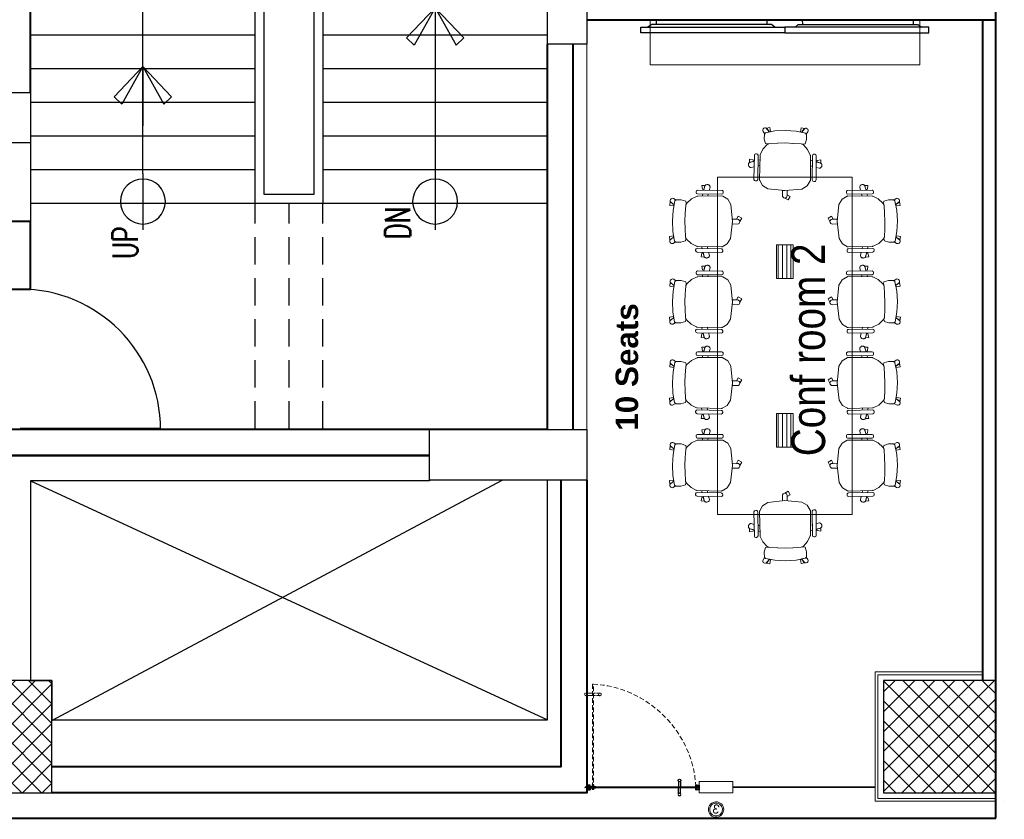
# Model space of a CAD drawing. Header units: inches. Extents: x 371717 to 373017, y 1317902 to 1318657.
# Tile 9 of 11: x 372701 to 373017, y 1317913 to 1318169. Entities that reach past the tile are written whole.
import ezdxf

# ---------------------------------------------------------------- set-up
doc = ezdxf.new("R2010")
doc.units = ezdxf.units.IN
doc.header["$LTSCALE"] = 35
doc.header["$MEASUREMENT"] = 0
doc.linetypes.add('HIDDEN', pattern=[0.375, 0.25, -0.125])
for name, color, linetype in [('2', 7, 'Continuous'), ('A-COLS', 4, 'Continuous'), ('A-DOOR', 7, 'Continuous'), ('A-SHAFT', 1, 'Continuous'), ('A-STRS', 1, 'Continuous'), ('A-STRS-RAIL', 57, 'Continuous'), ('A-STRS-UP', 7, 'Continuous'), ('A_Louvers', 16, 'Continuous'), ('AV', 3, 'Continuous'), ('LINE', 4, 'Continuous')]:
    doc.layers.add(name, color=color, linetype=linetype)
for name, color, linetype, lineweight in [('A-STRS-TEXT', 7, 'Continuous', 5), ('A-WALL', 7, 'Continuous', 40), ('COL HATCH', 8, 'Continuous', 13), ('DIM', 221, 'Continuous', 9), ('FINISH - WALLPAPER', 230, 'Continuous', 5), ('FLOORING', 116, 'Continuous', 5), ('FURN NEW PHASE-2', 1, 'Continuous', 5), ('I-CEIL-light', 150, 'Continuous', 0), ('I-Door', 30, 'Continuous', 15), ('I-Furn-Modl', 1, 'Continuous', 5), ('I-Part-Glaz', 6, 'Continuous', 20), ('I-Part-Gyps', 5, 'Continuous', 15)]:
    doc.layers.add(name, color=color, linetype=linetype, lineweight=lineweight)
doc.styles.add('400', font='simplex.shx', dxfattribs={"width": 0.7, "height": 400})
doc.styles.add('dim-verdana', font='arial.ttf', dxfattribs={"height": 130})
doc.styles.add('Style-Arial', font='arial.ttf')

# ---------------------------------------------------------------- blocks, each defined once
blk = doc.blocks.new('UP')
for p, q in [((0, 268.6), (0, -231.4)), ((-249.3, 0), (249.3, 0))]:
    blk.add_line(p, q)
blk.add_circle((0, 18.6), 200)
blk = doc.blocks.new('ARROW')
for p, q in [((194.6, 187.3), (259.2, 255.2)), ((527.4, 0), (194.6, 187.3)), ((259.2, 255.2), (527.4, 0)), ((527.4, 0), (0, 0)), ((527.4, 0), (194.6, -187.3)), ((259.2, -255.2), (527.4, 0)), ((194.6, -187.3), (259.2, -255.2))]:
    blk.add_line(p, q)
blk = doc.blocks.new('DOOR')
for p, q in [((-0.01, 0), (-0.01, 0.9999)), ((0, 0), (0, 1))]:
    blk.add_line(p, q)
blk.add_arc((0, 0), 1, 90, 180)
blk = doc.blocks.new('DFSDFB')
at = {"color": 3, "elevation": -240.1}
for points in [[(-372039.8, -46680.2), (-372039.8, -46732.9)], [(-372019.8, -46680.2), (-372019.8, -46732.9)]]:
    blk.add_lwpolyline(points, dxfattribs=at)
at = {"color": 3}
blk.add_circle((-372029.8, -46672.7, -240.1), 12.5, dxfattribs=at)
blk = doc.blocks.new('FGBFGB')
at = {"layer": 'DIM'}
blk.add_hatch(color=256, dxfattribs=at).paths.add_polyline_path([(-372034.9, -46742.9), (-372024.9, -46742.9), (-372024.9, -46732.9), (-372034.9, -46732.9)])
at = {"color": 3, "elevation": -240.1}
for points in [[(-372034.9, -46732.9), (-372034.9, -46742.9)], [(-372024.9, -46732.9), (-372024.9, -46742.9)]]:
    blk.add_lwpolyline(points, dxfattribs=at)
at = {"layer": 'LINE', "color": 4}
blk.add_blockref('DFSDFB', (0, 0), dxfattribs=at)
at = {"layer": 'LINE', "color": 4, "xscale": -1, "rotation": 180}
blk.add_blockref('DFSDFB', (0, -93475.8), dxfattribs=at)
blk = doc.blocks.new('A$C13574F4D')
at = {"layer": '2', "color": 6, "linetype": 'Continuous'}
for p, q in [((1.6, 4.7), (0, 5)), ((0, 5), (0, 0)), ((1.2, 1.2), (1.2, 3.6)), ((1.2, 3.6), (1.8, 3.5)), ((22.5, 1.2), (1.2, 1.2)), ((3.2, 6.3), (1.6, 4.7)), ((1.8, 3.5), (3.9, 5.6)), ((2.8, 7), (3.1, 6.5)), ((3.1, 6.5), (3.2, 6.3)), ((3.9, 7), (3.6, 7.5)), ((4.1, 6.8), (3.9, 7)), ((22.5, 1.2), (43.8, 1.2)), ((40.9, 6.8), (41.1, 7)), ((41.1, 7), (41.4, 7.5)), ((43.2, 3.5), (41.1, 5.6)), ((41.9, 6.5), (41.8, 6.3)), ((41.8, 6.3), (43.4, 4.7)), ((42.2, 7), (41.9, 6.5)), ((43.8, 3.6), (43.2, 3.5)), ((43.4, 4.7), (45, 5)), ((43.8, 1.2), (43.8, 3.6)), ((45, 5), (45, 0)), ((0, 0), (45, 0))]:
    blk.add_line(p, q, dxfattribs=at)
for centre, radius, start, end in [((3.2, 7.3), 0.5, 29.99888, 210.00029), ((3.2, 6.3), 1, 315.001, 29.99958), ((41.8, 6.3), 1, 149.99973, 225), ((41.8, 7.3), 0.5, 330.00111, 149.99972)]:
    blk.add_arc(centre, radius, start, end, dxfattribs=at)
blk = doc.blocks.new('dhshfh')
at = {"color": 7, "linetype": 'Continuous'}
for p, q in [((-0.3, -6.4, 0), (1.7, -5.4, 0)), ((-0.3, -6.4, 0), (1.7, -7.4, 0)), ((41, -5.4, 0), (1.7, -5.4, 0)), ((41, -7.4, 0), (1.7, -7.4, 0)), ((5.5, -7.4, 0), (3.6, -5.4, 0)), ((6.5, -7.4, 0), (4.6, -5.4, 0)), ((6.5, -7.4, 0), (4.6, -5.4, 0)), ((7.5, -7.4, 0), (5.6, -5.4, 0)), ((8.5, -7.4, 0), (6.6, -5.4, 0)), ((9.5, -7.4, 0), (7.6, -5.4, 0)), ((10.5, -7.4, 0), (8.6, -5.4, 0)), ((11.5, -7.4, 0), (9.6, -5.4, 0)), ((12.5, -7.4, 0), (10.6, -5.4, 0)), ((13.5, -7.4, 0), (11.6, -5.4, 0)), ((14.5, -7.4, 0), (12.6, -5.4, 0)), ((15.5, -7.4, 0), (13.6, -5.4, 0)), ((16.5, -7.4, 0), (14.6, -5.4, 0)), ((17.5, -7.4, 0), (15.6, -5.4, 0)), ((17.5, -7.4, 0), (15.6, -5.4, 0)), ((18.5, -7.4, 0), (16.6, -5.4, 0)), ((19.5, -7.4, 0), (17.6, -5.4, 0)), ((20.5, -7.4, 0), (18.6, -5.4, 0)), ((21.5, -7.4, 0), (19.6, -5.4, 0)), ((22.5, -7.4, 0), (20.6, -5.4, 0)), ((23.5, -7.4, 0), (21.6, -5.4, 0)), ((24.5, -7.4, 0), (22.6, -5.4, 0)), ((25.5, -7.4, 0), (23.6, -5.4, 0)), ((26.5, -7.4, 0), (24.6, -5.4, 0)), ((27.5, -7.4, 0), (25.6, -5.4, 0)), ((28.5, -7.4, 0), (26.6, -5.4, 0)), ((29.5, -7.4, 0), (27.6, -5.4, 0)), ((30.5, -7.4, 0), (28.6, -5.4, 0)), ((31.5, -7.4, 0), (29.6, -5.4, 0)), ((32.5, -7.4, 0), (30.6, -5.4, 0)), ((33.5, -7.4, 0), (31.6, -5.4, 0)), ((34.5, -7.4, 0), (32.6, -5.4, 0)), ((35.5, -7.4, 0), (33.6, -5.4, 0)), ((36.5, -7.4, 0), (34.6, -5.4, 0)), ((37.5, -7.4, 0), (35.6, -5.4, 0)), ((38.5, -7.4, 0), (36.6, -5.4, 0)), ((39.5, -7.4, 0), (37.6, -5.4, 0)), ((40.5, -7.4, 0), (38.6, -5.4, 0)), ((41, -5.4, 0), (41, -3.4, 0)), ((42.3, -3.4, 0), (41, -3.4, 0)), ((41, -9.4, 0), (41, -7.4, 0)), ((42.3, -9.4, 0), (41, -9.4, 0)), ((43.3, -8.4, 0), (43.3, -4.4, 0))]:
    blk.add_line(p, q, dxfattribs=at)
for centre, start, end in [((42.3, -4.4, 0), 0, 90), ((42.3, -8.4, 0), 270, 0)]:
    blk.add_arc(centre, 1, start, end, dxfattribs=at)
blk = doc.blocks.new('A$C4B1B412E')
at = {"layer": 'LINE'}
h = blk.add_hatch(dxfattribs=at)
h.set_pattern_fill('ANSI31', color=25, scale=0.2, angle=-90, style=0)
h.set_pattern_definition([(225, (19616.511, 13176.13184), (-0.449012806, 0.449012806), [])])
h.paths.add_polyline_path([(-437.2, 326.7), (-437.2, 342), (-437.2, 347.2), (-449.4, 347.2), (-449.4, 326.7)])
h = blk.add_hatch(dxfattribs=at)
h.set_pattern_fill('ANSI31', color=25, scale=0.2, angle=-90, style=0)
h.set_pattern_definition([(135, (19616.511, -13530.6771), (-0.449012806, -0.449012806), [])])
h.paths.add_polyline_path([(-437.2, -681.3), (-437.2, -696.6), (-437.2, -701.7), (-449.4, -701.7), (-449.4, -681.3)])
at = {"color": 8, "linetype": 'HIDDEN', "ltscale": 5}
for p, q in [((-1408.6, 295.6, 0), (-424.2, 295.6, 0)), ((-424.2, 285.7, 0), (-1408.6, 285.7, 0)), ((-424.2, 298.5, 0), (-471.5, 298.5, 0)), ((-471.5, 298.5, 0), (-471.5, 295.6, 0)), ((-471.5, 295.6, 0), (-424.2, 295.6, 0)), ((-471.5, 282.8, 0), (-471.5, 285.7, 0)), ((-471.5, 285.7, 0), (-424.2, 285.7, 0)), ((-424.2, 282.8, 0), (-471.5, 282.8, 0)), ((-424.2, 298.5, 0), (-424.2, 282.8, 0))]:
    blk.add_line(p, q, dxfattribs=at)
at = {"color": 8, "linetype": 'HIDDEN'}
for p, q in [((-1318.5, 295.6, 0), (-1318.5, 285.6, 0)), ((-1308.5, 295.6, 0), (-1308.5, 285.6, 0))]:
    blk.add_line(p, q, dxfattribs=at)
at = {"color": 5, "ltscale": 5}
for p, q in [((-452.3, 310.5, 0), (-452.3, 263.3, 0)), ((-452.3, 310.5, 0), (-436.6, 310.5, 0)), ((-449.4, -671.1, 0), (-449.4, 310.5, 0)), ((-449.4, 263.3, 0), (-449.4, 310.5, 0)), ((-439.6, 310.5, 0), (-439.6, -671.1, 0)), ((-439.6, 263.3, 0), (-439.6, 310.5, 0)), ((-436.6, 310.5, 0), (-436.6, 263.3, 0)), ((-452.3, 263.3, 0), (-449.4, 263.3, 0)), ((-436.6, 263.3, 0), (-439.6, 263.3, 0))]:
    blk.add_line(p, q, dxfattribs=at)
at = {"color": 8, "linetype": 'HIDDEN', "ltscale": 5, "elevation": 0}
blk.add_lwpolyline([(-1408.6, 295.6), (-1408.6, 285.7)], dxfattribs=at)
at = {"color": 8, "linetype": 'HIDDEN', "elevation": 0}
for points in [[(-1323.7, 348.3), (-1323.7, 295.5)], [(-1323.7, 232.9), (-1323.7, 285.6)], [(-1303.7, 348.3), (-1303.7, 295.5)], [(-1303.7, 232.9), (-1303.7, 285.6)]]:
    blk.add_lwpolyline(points, dxfattribs=at)
at = {"color": 5, "ltscale": 5, "elevation": 0}
blk.add_lwpolyline([(-449.4, -671.1), (-439.6, -671.1)], dxfattribs=at)
at = {"color": 8, "linetype": 'HIDDEN'}
for centre in [(-1313.7, 355.8, 0), (-1313.7, 225.4, 0)]:
    blk.add_circle(centre, 12.5, dxfattribs=at)
at = {"color": 252, "linetype": 'HIDDEN', "ltscale": 5, "extrusion": (-3.33482e-11, -6.26733e-09, -1)}
blk.add_ellipse((-510.4, 227.4, 0), major_axis=(-667.5, 668.4, 0), ratio=0.900623, start_param=3.910619, end_param=5.509863, dxfattribs=at)
at = {"color": 5, "ltscale": 5, "extrusion": (-3.33482e-11, -6.26733e-09, -1)}
blk.add_ellipse((-444.3, 290.5, 0), major_axis=(2.8, 2.8, 0), ratio=1, start_param=3.141593, end_param=9.424778, dxfattribs=at)
at = {"color": 8, "linetype": 'HIDDEN', "ltscale": 5, "extrusion": (-6.26733e-09, 3.33482e-11, -1)}
blk.add_ellipse((-444.3, 290.5, 0), major_axis=(2.8, -2.8, 0), ratio=1, start_param=3.141593, end_param=9.424778, dxfattribs=at)
at = {"layer": '2', "color": 6, "linetype": 'Continuous'}
for p, q in [((-467, 347.7, 0), (-454.2, 347.7, 0)), ((-467, 329.5, 0), (-467, 347.7, 0)), ((-465.3, 329.8, 0), (-467, 329.5, 0)), ((-465.1, 329.4, 0), (-467, 329.4, 0)), ((-467, 329.4, 0), (-467, 326.2, 0)), ((-467, 324.7, 0), (-467, 326.2, 0)), ((-467, 321.5, 0), (-467, 324.7, 0)), ((-465.1, 321.5, 0), (-467, 321.5, 0)), ((-465.8, 332.3, 0), (-465.8, 345.7, 0)), ((-462.5, 328.7, 0), (-465.5, 331.7, 0)), ((-463.8, 328.2, 0), (-465.3, 329.8, 0)), ((-464.2, 328.6, 0), (-465.1, 329.4, 0)), ((-464.2, 322.4, 0), (-465.1, 321.5, 0)), ((-465, 346.5, 0), (-460.9, 346.5, 0)), ((-464.5, 326.8, 0), (-464.1, 327.6, 0)), ((-464.5, 324.1, 0), (-464.1, 323.4, 0)), ((-464.2, 327.4, 0), (-463.8, 328.2, 0)), ((-452.2, 326.2, 0), (-464.2, 326.2, 0)), ((-452.2, 324.7, 0), (-464.2, 324.7, 0)), ((-463.2, 326.8, 0), (-462.5, 328.1, 0)), ((-460.3, 346.5, 0), (-457.5, 346.5, 0)), ((-456.6, 344.8, 0), (-456.7, 345.8, 0)), ((-455.4, 326.8, 0), (-456.6, 344.8, 0)), ((-455.2, 342.3, 0), (-454.2, 327.5, 0)), ((-452.6, 326.3, 0), (-454.9, 326.3, 0)), ((-454.2, 347.7, 0), (-454.2, 345.2, 0)), ((-454.2, 345.2, 0), (-453, 345.2, 0)), ((-452.6, 342.7, 0), (-454.2, 343.2, 0)), ((-454.2, 327.5, 0), (-452.6, 327.5, 0)), ((-453.7, 328.2, 0), (-452.2, 327.6, 0)), ((-453.7, 322.8, 0), (-452.2, 323.3, 0)), ((-450.6, 329.4, 0), (-453.5, 329.4, 0)), ((-450.6, 321.5, 0), (-453.5, 321.5, 0)), ((-453, 345.2, 0), (-452, 343.5, 0)), ((-452.2, 327.6, 0), (-452.2, 326.2, 0)), ((-452.2, 323.3, 0), (-452.2, 324.7, 0)), ((-450.6, 328.1, 0), (-450.6, 329.4, 0)), ((-450.6, 326.2, 0), (-450.6, 327.5, 0)), ((-444.8, 326.2, 0), (-450.6, 326.2, 0)), ((-450.6, 324.7, 0), (-450.6, 321.5, 0)), ((-438.4, 324.7, 0), (-450.6, 324.7, 0)), ((-444.5, 325.9, 0), (-444.8, 326.2, 0)), ((-444.2, 326.2, 0), (-444.5, 325.9, 0)), ((-424.3, 326.2, 0), (-444.2, 326.2, 0)), ((-438.4, 321.5, 0), (-438.4, 324.7, 0)), ((-435.4, 321.5, 0), (-438.4, 321.5, 0)), ((-436.8, 343.5, 0), (-435.8, 345.2, 0)), ((-424.8, 324.7, 0), (-436.8, 324.7, 0)), ((-436.8, 324.7, 0), (-436.8, 323.3, 0)), ((-436.8, 323.3, 0), (-435.2, 322.8, 0)), ((-433.7, 343.4, 0), (-436.3, 342.7, 0)), ((-435.8, 345.2, 0), (-434.7, 345.2, 0)), ((-434.7, 345.2, 0), (-434.7, 347.7, 0)), ((-434.7, 347.7, 0), (-422, 347.7, 0)), ((-433.1, 344.2, 0), (-433.1, 345.4, 0)), ((-432.3, 346.2, 0), (-424.3, 346.2, 0)), ((-424.9, 323.4, 0), (-424.4, 324.1, 0)), ((-423.9, 321.5, 0), (-424.7, 322.4, 0)), ((-423.5, 321.5, 0), (-423.9, 321.5, 0)), ((-423.5, 345.4, 0), (-423.5, 327, 0)), ((-422, 321.5, 0), (-423.5, 321.5, 0)), ((-422, 347.7, 0), (-422, 321.5, 0)), ((-465.1, -676.1, 0), (-467, -676.1, 0)), ((-467, -676.1, 0), (-467, -679.3, 0)), ((-467, -679.3, 0), (-467, -680.8, 0)), ((-467, -684, 0), (-467, -680.8, 0)), ((-465.1, -684, 0), (-467, -684, 0)), ((-465.3, -684.3, 0), (-467, -684.1, 0)), ((-467, -684.1, 0), (-467, -702.3, 0)), ((-467, -702.3, 0), (-454.2, -702.3, 0)), ((-465.8, -686.8, 0), (-465.8, -700.3, 0)), ((-462.5, -683.2, 0), (-465.5, -686.2, 0)), ((-463.8, -682.8, 0), (-465.3, -684.3, 0)), ((-464.2, -676.9, 0), (-465.1, -676.1, 0)), ((-464.2, -683.1, 0), (-465.1, -684, 0)), ((-465, -701.1, 0), (-460.9, -701.1, 0)), ((-464.5, -678.7, 0), (-464.1, -677.9, 0)), ((-464.5, -681.4, 0), (-464.1, -682.1, 0)), ((-452.2, -679.3, 0), (-464.2, -679.3, 0)), ((-452.2, -680.8, 0), (-464.2, -680.8, 0)), ((-464.2, -682, 0), (-463.8, -682.8, 0)), ((-463.2, -681.4, 0), (-462.5, -682.6, 0)), ((-460.3, -701.1, 0), (-457.5, -701.1, 0)), ((-456.6, -699.4, 0), (-456.7, -700.3, 0)), ((-455.4, -681.3, 0), (-456.6, -699.4, 0)), ((-455.2, -696.9, 0), (-454.2, -682.1, 0)), ((-452.6, -680.9, 0), (-454.9, -680.9, 0)), ((-454.2, -682.1, 0), (-452.6, -682.1, 0)), ((-452.6, -697.3, 0), (-454.2, -697.7, 0)), ((-454.2, -702.3, 0), (-454.2, -699.8, 0)), ((-454.2, -699.8, 0), (-453, -699.8, 0)), ((-453.7, -677.3, 0), (-452.2, -677.9, 0)), ((-453.7, -682.7, 0), (-452.2, -682.2, 0)), ((-450.6, -676.1, 0), (-453.5, -676.1, 0)), ((-450.6, -684, 0), (-453.5, -684, 0)), ((-453, -699.8, 0), (-452, -698, 0)), ((-452.2, -677.9, 0), (-452.2, -679.3, 0)), ((-452.2, -682.2, 0), (-452.2, -680.8, 0)), ((-450.6, -679.3, 0), (-450.6, -676.1, 0)), ((-438.4, -679.3, 0), (-450.6, -679.3, 0)), ((-444.8, -680.8, 0), (-450.6, -680.8, 0)), ((-450.6, -680.8, 0), (-450.6, -682.1, 0)), ((-450.6, -682.7, 0), (-450.6, -684, 0)), ((-444.5, -680.5, 0), (-444.8, -680.8, 0)), ((-444.2, -680.8, 0), (-444.5, -680.5, 0)), ((-424.3, -680.8, 0), (-444.2, -680.8, 0)), ((-435.4, -676.1, 0), (-438.4, -676.1, 0)), ((-438.4, -676.1, 0), (-438.4, -679.3, 0)), ((-436.8, -677.9, 0), (-435.2, -677.3, 0)), ((-436.8, -679.3, 0), (-436.8, -677.9, 0)), ((-424.8, -679.3, 0), (-436.8, -679.3, 0)), ((-436.8, -698, 0), (-435.8, -699.8, 0)), ((-433.7, -698, 0), (-436.3, -697.3, 0)), ((-435.8, -699.8, 0), (-434.7, -699.8, 0)), ((-434.7, -699.8, 0), (-434.7, -702.3, 0)), ((-434.7, -702.3, 0), (-422, -702.3, 0)), ((-433.1, -698.8, 0), (-433.1, -700, 0)), ((-432.3, -700.8, 0), (-424.3, -700.8, 0)), ((-424.9, -677.9, 0), (-424.4, -678.7, 0)), ((-423.9, -676.1, 0), (-424.7, -676.9, 0)), ((-423.5, -676.1, 0), (-423.9, -676.1, 0)), ((-422, -676.1, 0), (-423.5, -676.1, 0)), ((-423.5, -700, 0), (-423.5, -681.6, 0)), ((-422, -702.3, 0), (-422, -676.1, 0))]:
    blk.add_line(p, q, dxfattribs=at)
for centre, radius, start, end in [((-465, 345.7, 0), 0.8, 90, 180.00001), ((-465, 332.3, 0), 0.8, 180.00002, 225.00001), ((-464.2, 326.6, 0), 0.4, 149.99996, 270), ((-464.2, 324.3, 0), 0.4, 90, 210.00004), ((-463.7, 327.1, 0), 0.6, 150.00003, 330.00021), ((-464.8, 328, 0), 0.801, 329.99939, 45.00052), ((-464.8, 323, 0), 0.801, 314.99947, 30.00061), ((-462.9, 328.3, 0), 0.5, 330.00004, 45.00004), ((-460.6, 346.5, 0), 0.3, 180.00001, 0), ((-457.5, 345.7, 0), 0.8, 3.81052, 90), ((-454.9, 326.8, 0), 0.5, 183.81438, 270), ((-454.4, 342.4, 0), 0.8, 75.00001, 183.81411), ((-453.5, 328.8, 0), 0.65, 89.99997, 251.07546), ((-453.5, 322.2, 0), 0.65, 108.92454, 270.00003), ((-452.5, 343.2, 0), 0.5, 254.99995, 30.00015), ((-452.6, 326.9, 0), 0.6, 270.00006, 90), ((-450.6, 327.8, 0), 0.3, 270, 90), ((-436.4, 343.2, 0), 0.5, 149.99989, 285), ((-435.4, 322.2, 0), 0.65, 270, 71.07535), ((-433.9, 344.2, 0), 0.8, 285.00003, 0), ((-432.3, 345.4, 0), 0.8, 90, 179.99989), ((-424.2, 323, 0), 0.8, 149.99996, 225.0002), ((-424.8, 324.3, 0), 0.4, 330.00007, 90.00001), ((-424.3, 345.4, 0), 0.8, 0.00011, 90), ((-424.3, 327, 0), 0.8, 270, 0), ((-465, -686.8, 0), 0.8, 134.99999, 179.99998), ((-465, -700.3, 0), 0.8, 179.99999, 270), ((-464.2, -678.9, 0), 0.4, 149.99996, 270), ((-464.2, -681.2, 0), 0.4, 90, 210.00004), ((-463.7, -681.7, 0), 0.6, 29.99979, 209.99997), ((-464.8, -677.5, 0), 0.801, 329.99939, 45.00053), ((-464.8, -682.5, 0), 0.801, 314.99948, 30.00061), ((-462.9, -682.9, 0), 0.5, 314.99996, 29.99996), ((-460.6, -701.1, 0), 0.3, 0, 179.99999), ((-457.5, -700.3, 0), 0.8, 270, 356.18948), ((-454.9, -681.4, 0), 0.5, 90, 176.18562), ((-454.4, -696.9, 0), 0.8, 176.18589, 284.99999), ((-453.5, -676.7, 0), 0.65, 89.99997, 251.07546), ((-453.5, -683.3, 0), 0.65, 108.92454, 270.00003), ((-452.6, -681.5, 0), 0.6, 270, 89.99994), ((-452.5, -697.8, 0), 0.5, 329.99985, 105.00005), ((-450.6, -682.4, 0), 0.3, 270, 90), ((-436.4, -697.8, 0), 0.5, 75, 210.00011), ((-435.4, -676.7, 0), 0.65, 288.92465, 90), ((-433.9, -698.8, 0), 0.8, 0, 74.99997), ((-432.3, -700, 0), 0.8, 180.00011, 270), ((-424.2, -677.5, 0), 0.8, 134.9998, 210.00004), ((-424.8, -678.9, 0), 0.4, 269.99999, 29.99993), ((-424.3, -681.6, 0), 0.8, 0, 90), ((-424.3, -700, 0), 0.8, 270, 359.99989)]:
    blk.add_arc(centre, radius, start, end, dxfattribs=at)
at = {"layer": 'I-Part-Gyps', "lineweight": 15}
for p, q in [((-394.5, 347.7, 0), (-494.5, 347.7, 0)), ((-394.5, -702.3, 0), (-494.5, -702.3, 0)), ((-394.5, -702.3, 0), (-494.5, -702.3, 0))]:
    blk.add_line(p, q, dxfattribs=at)
at = {"layer": 'LINE', "color": 25, "elevation": 0}
for points in [[(-449.4, 326.7), (-449.4, 347.2), (-437.2, 347.2), (-437.2, 342), (-437.2, 342), (-437.2, 326.7)], [(-449.4, -681.3), (-449.4, -701.7), (-437.2, -701.7), (-437.2, -696.6), (-437.2, -696.6), (-437.2, -681.3)]]:
    blk.add_lwpolyline(points, close=True, dxfattribs=at)
at = {"layer": 'LINE', "color": 4, "extrusion": (0, 0, -1), "zscale": -1}
blk.add_blockref('A$C13574F4D', (422, 316.5, 0), dxfattribs=at)
at = {"layer": 'LINE', "color": 4, "rotation": 270}
blk.add_blockref('dhshfh', (-438, 365.7, 0), dxfattribs=at)
at = {"layer": 'LINE', "color": 4, "extrusion": (0, 0, -1), "zscale": -1, "rotation": 270}
blk.add_blockref('FGBFGB', (47182.2, -372547.8, -240.1), dxfattribs=at)
at = {"layer": 'LINE', "color": 4, "extrusion": (0, 0, -1), "xscale": -1, "zscale": -1, "rotation": 180}
blk.add_blockref('A$C13574F4D', (422, -671.1, 0), dxfattribs=at)
blk = doc.blocks.new('55')
for p, q in [((23853299.7, -597298.2), (23853299.6, -597258.2)), ((23853299.6, -597258.2), (23854285.4, -597258.2)), ((23854285.1, -597300.5), (23854285.4, -597258.2)), ((23853161.2, -597323.2), (23854443.2, -597323.2)), ((23853161.2, -597373.2), (23853161.2, -597323.2)), ((23853259.8, -597298.2), (23853224.5, -597323.2)), ((23854325, -597298.2), (23853259.8, -597298.2)), ((23854353.2, -597323.2), (23854325, -597298.2)), ((23854443.2, -597323.2), (23854443.2, -597373.2)), ((23854443.2, -597373.2), (23853161.2, -597373.2))]:
    blk.add_line(p, q)
blk = doc.blocks.new('chair')
for p, q in [((-13543.3, 72281), (-13492.1, 72303.1)), ((-13492.1, 72303.1), (-13440.9, 72299)), ((-13434.3, 72296.6), (-13259, 72170.3)), ((-13426.5, 72327.3), (-13422.5, 72332.9)), ((-13247.9, 72184.6), (-13423.4, 72309.2)), ((-13404.4, 72336), (-13228.9, 72211.5)), ((-13302.8, 72298.2), (-13313.1, 72271.2)), ((-13269.9, 72248.9), (-13256.6, 72284)), ((-13256.6, 72284), (-13234.7, 72267)), ((-13697.1, 72203), (-13727.6, 72187.7)), ((-13628.6, 72182.2), (-13666.3, 72209.3)), ((-13642.6, 72165.9), (-13543.3, 72281)), ((-13325.2, 72239.4), (-13331.6, 72222.6)), ((-13291.2, 72193.5), (-13284.7, 72210.7)), ((-13272.9, 72242.7), (-13259.9, 72277.8)), ((-13257.9, 72244.3), (-13269.9, 72248.9)), ((-13234.7, 72267), (-13257.9, 72244.3)), ((-13727.6, 72187.7), (-13711.4, 72155.5)), ((-13642.6, 72165.9), (-13717.1, 72033.3)), ((-13711.4, 72155.5), (-13684.1, 72169.5)), ((-13691.3, 72174.7), (-13653.6, 72147.5)), ((-13684.1, 72169.5), (-13691.3, 72174.7)), ((-13642.6, 72165.9), (-13628.6, 72182.2)), ((-13255.2, 72166.1), (-13228.5, 72118.2)), ((-13225.8, 72193.4), (-13229.8, 72187.7)), ((-13228.5, 72118.2), (-13216.8, 72063.4)), ((-13717.1, 72033.3), (-13720.4, 71977.7)), ((-13220.8, 72040.6), (-13259.2, 71979.9)), ((-13220.8, 72040.6), (-13258.6, 71980.9)), ((-13216.8, 72063.4), (-13220.8, 72040.6)), ((-13212.8, 72058.3), (-13220.8, 72040.6)), ((-13200.3, 72070.8), (-13212.8, 72058.3)), ((-13160.4, 72057.8), (-13200.3, 72070.8)), ((-13123.9, 72031.5), (-13160.4, 72057.8)), ((-13119.6, 72017.5), (-13123.9, 72031.5)), ((-13122.7, 72027.4), (-13119.6, 72017.5)), ((-13098.3, 72027.4), (-13122.7, 72027.4)), ((-13720.4, 71977.7), (-13699.1, 71930.9)), ((-13258.6, 71980.9), (-13295.5, 71922.4)), ((-13204.5, 71858.7), (-13155.1, 71938.5)), ((-13155.1, 71938.5), (-13119.6, 72017.5)), ((-13131.2, 71984.7), (-13136.8, 71973.9)), ((-13136.8, 71973.9), (-13104.7, 71957.5)), ((-13119.6, 72017.5), (-13134.4, 71984.6)), ((-13134.4, 71984.6), (-13100, 71984.8)), ((-13089.7, 71987.5), (-13131.2, 71984.7)), ((-13104.7, 71957.5), (-13089.7, 71987.5)), ((-13720.7, 71907.7), (-13724.7, 71902)), ((-13721.4, 71883.9), (-13544.5, 71761.4)), ((-13525.8, 71788.4), (-13702.7, 71911)), ((-13694.6, 71925.5), (-13516, 71803.7)), ((-13603.6, 71842.4), (-13590, 71854.1)), ((-13381.1, 71812), (-13337.1, 71868.8)), ((-13381.1, 71812), (-13337.8, 71867.8)), ((-13337.8, 71867.8), (-13295.5, 71922.4)), ((-13204.5, 71858.7), (-13262.7, 71785.1)), ((-13651.2, 71801.4), (-13629.4, 71820.2)), ((-13593.7, 71787.2), (-13622.1, 71762.7)), ((-13622.1, 71762.7), (-13598.7, 71747.9)), ((-13588.9, 71792.1), (-13617.4, 71767.9)), ((-13598.7, 71747.9), (-13585.3, 71777.4)), ((-13585.3, 71777.4), (-13593.7, 71787.2)), ((-13548.8, 71826.1), (-13562.9, 71814.1)), ((-13526.4, 71764.6), (-13522.5, 71770.3)), ((-13510.8, 71801.6), (-13456.7, 71792.8)), ((-13456.7, 71792.8), (-13401.1, 71800.5)), ((-13402.5, 71782.4), (-13395, 71798.4)), ((-13376.7, 71749.3), (-13402.5, 71782.4)), ((-13401.1, 71800.5), (-13381.1, 71812)), ((-13395, 71798.4), (-13381.1, 71812)), ((-13262.7, 71785.1), (-13324.9, 71724.8)), ((-13339.5, 71724), (-13376.7, 71749.3)), ((-13324.9, 71724.8), (-13339.5, 71724)), ((-13335.3, 71724.2), (-13324.9, 71724.8)), ((-13327, 71701.3), (-13335.3, 71724.2)), ((-13324.9, 71724.8), (-13299.1, 71749.8)), ((-13299.1, 71749.8), (-13287.5, 71717.4)), ((-13298, 71746.8), (-13289.8, 71755.8)), ((-13286.5, 71706.8), (-13298, 71746.8)), ((-13289.8, 71755.8), (-13263.4, 71731.2)), ((-13263.4, 71731.2), (-13286.5, 71706.8))]:
    blk.add_line(p, q)
for centre, major_axis, start_param, end_param in [((-13441.9, 72286.1), (7.5, 10.6), -0.012921, 0.531899), ((-13415.9, 72319.8), (7.5, 10.6), 1.565209, 3.136006), ((-13411.9, 72325.4), (7.5, 10.6), -0.005587, 1.565209), ((-13287.8, 72289.2), (10.1, 14.3), 1.201743, 1.645459), ((-13285.5, 72285.8), (12.4, 17.7), 0.815486, 1.200775), ((-13284.4, 72281.1), (15.2, 21.7), 0.481395, 0.818479), ((-13284.7, 72278.6), (23.7, -16.6), 1.738929, 2.05604), ((-13283.9, 72279.8), (15.8, 22.5), -0.156165, 0.172017), ((-13280.8, 72283), (13.3, 18.9), -0.52179, -0.152727), ((-13276.6, 72284.9), (10.6, 15.1), -0.949213, -0.52118), ((-13274.3, 72285), (9.3, 13.2), -1.422625, -0.95479), ((-13678.8, 72192), (21, 3.5), 0.780033, 3.919296), ((-13678.8, 72192), (12.3, 17.5), 1.644168, 3.126312), ((-13236.4, 72200.9), (7.5, 10.6), 4.706802, 6.277598), ((-13266.6, 72159.7), (7.5, 10.6), -0.44913, -0.012921), ((-13240.4, 72195.2), (7.5, 10.6), 3.136006, 4.706802), ((-13101.1, 72006.2), (14.2, 16), 3.920326, 6.880528), ((-13714, 71894.6), (7.5, 10.6), 1.576387, 3.147184), ((-13710.1, 71900.3), (7.5, 10.6), 0.005591, 1.576387), ((-13687.2, 71936.2), (7.5, 10.6), 2.609698, 3.154518), ((-13633.7, 71789.3), (12.4, 17.7), 1.940821, 2.326111), ((-13628.9, 71789.9), (15.2, 21.7), 2.323118, 2.660202), ((-13637.7, 71790.3), (10.1, 14.3), 1.496138, 1.939853), ((-13626.6, 71791), (16.6, 23.7), 2.656353, 2.973464), ((-13627.6, 71789.8), (15.8, 22.5), 2.96958, 3.297761), ((-13629.4, 71785.8), (13.3, 18.9), 3.294324, 3.663387), ((-13629.8, 71781.2), (10.6, 15.1), 3.662777, 4.090809), ((-13629.2, 71779), (9.3, 13.2), 4.096387, 4.564221), ((-13537.1, 71772), (7.5, 10.6), 3.147184, 4.71798), ((-13533.2, 71777.7), (7.5, 10.6), -1.565205, 0.005591), ((-13508.7, 71814.4), (10.6, -7.5), 4.725314, 5.161523), ((-13308, 71711.1), (12.3, 17.5), 2.659528, 5.61973)]:
    blk.add_ellipse(centre, major_axis=major_axis, ratio=1, start_param=start_param, end_param=end_param)
blk = doc.blocks.new('A$C76450F47')
at = {"layer": 'FURN NEW PHASE-2', "ltscale": 2}
h = blk.add_hatch(dxfattribs=at)
h.set_pattern_fill('ANSI31', scale=300, angle=315, style=0)
h.set_pattern_definition([(180, (-36291.134, 30710.446), (-3e-15, 37.5), [])])
h.paths.add_polyline_path([(1037.2, 1102.9), (1037.2, 952.9), (1337.2, 952.9), (1337.2, 1102.9)])
h = blk.add_hatch(dxfattribs=at)
h.set_pattern_fill('ANSI31', scale=300, angle=315, style=0)
h.set_pattern_definition([(360, (40165.46, 30710.446), (1e-14, 37.5), [])])
h.paths.add_polyline_path([(2837.2, 1102.9), (2837.2, 952.9), (2537.2, 952.9), (2537.2, 1102.9)])
at = {"layer": 'FURN NEW PHASE-2'}
for p, q in [((437.2, 1627.9, 0), (3437.2, 1627.9, 0)), ((437.2, 427.9, 0), (437.2, 1627.9, 0)), ((3437.2, 1627.9, 0), (3437.2, 427.9, 0)), ((1037.2, 952.9, 0), (1037.2, 1102.9, 0)), ((1037.2, 1102.9, 0), (1337.2, 1102.9, 0)), ((1337.2, 1102.9, 0), (1337.2, 952.9, 0)), ((2837.2, 1102.9, 0), (2537.2, 1102.9, 0)), ((2537.2, 1102.9, 0), (2537.2, 952.9, 0)), ((2837.2, 952.9, 0), (2837.2, 1102.9, 0)), ((437.2, 427.9, 0), (3437.2, 427.9, 0))]:
    blk.add_line(p, q, dxfattribs=at)
at = {"layer": 'FURN NEW PHASE-2', "ltscale": 2}
for p, q in [((1337.2, 1102.9, 0), (1037.2, 1102.9, 0)), ((2537.2, 1102.9, 0), (2837.2, 1102.9, 0)), ((1337.2, 952.9, 0), (1037.2, 952.9, 0)), ((2537.2, 952.9, 0), (2837.2, 952.9, 0))]:
    blk.add_line(p, q, dxfattribs=at)
at = {"layer": 'I-Furn-Modl'}
for p, rotation in [((52643.8, 53587.7, 0), 124.4720193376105), ((53378, 53587.7, 0), 124.4720193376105), ((54097.3, 53587.7, 0), 124.4720193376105), ((54815.1, 53587.7, 0), 124.4720193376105), ((55411.2, -50744, 0), 34.47201933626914)]:
    blk.add_blockref('chair', p, dxfattribs=dict(at, rotation=rotation))
at = {"layer": 'I-Furn-Modl', "xscale": -1}
for p, rotation in [((-51531.8, -50744, 0), 325.5279806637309), ((52643.8, -51531.8, 0), 55.52798066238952), ((53378, -51531.8, 0), 55.52798066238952), ((54097.3, -51531.8, 0), 55.52798066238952), ((54815.1, -51531.8, 0), 55.52798066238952)]:
    blk.add_blockref('chair', p, dxfattribs=dict(at, rotation=rotation))
blk = doc.blocks.new('3W-LED')
at = {"extrusion": (-6.11991e-06, -1.09788e-16, 1)}
blk.add_ellipse((0, 0, -5), major_axis=(21.2, 21.3, 0), ratio=1, start_param=3.139521, end_param=9.422706, dxfattribs=at)
blk.add_open_spline([(-17.7, -17.7, -5), (-16.6, -18.7, -5), (-15.5, -19.7, -5), (-12.3, -21.9, -5), (-10, -23, -5), (-5.4, -24.5, -5), (-2.9, -25, -5), (2, -25, -5), (4.5, -24.7, -5), (9.3, -23.3, -5), (11.5, -22.3, -5), (15.7, -19.6, -5), (17.6, -18, -5), (20.7, -14.2, -5), (22, -12.1, -5), (24, -7.5, -5), (24.6, -5.1, -5), (25.1, -0.2, -5), (25, 2.3, -5), (24.1, 7.1, -5), (23.3, 9.5, -5), (21, 13.9, -5), (19.5, 15.9, -5), (16, 19.4, -5), (14, 20.9, -5), (9.6, 23.2, -5), (7.3, 24, -5), (2.4, 25, -5), (0, 25.1, -5), (-5, 24.6, -5), (-7.4, 24, -5), (-11.9, 22.1, -5), (-14.1, 20.8, -5), (-17.9, 17.7, -5), (-19.5, 15.8, -5), (-22.2, 11.7, -5), (-23.3, 9.4, -5), (-24.7, 4.7, -5), (-25, 2.2, -5), (-25, -2.7, -5), (-24.6, -5.2, -5), (-23.1, -9.9, -5), (-22, -12.1, -5), (-19.7, -15.4, -5), (-18.8, -16.6, -5), (-17.7, -17.7, -5)], degree=3, knots=[3.139521, 3.139521, 3.139521, 3.139521, 3.315557, 3.315557, 3.611807, 3.611807, 3.908056, 3.908056, 4.204306, 4.204306, 4.500555, 4.500555, 4.796805, 4.796805, 5.093054, 5.093054, 5.389304, 5.389304, 5.685554, 5.685554, 5.981803, 5.981803, 6.278053, 6.278053, 6.574302, 6.574302, 6.870552, 6.870552, 7.166801, 7.166801, 7.463051, 7.463051, 7.7593, 7.7593, 8.05555, 8.05555, 8.351799, 8.351799, 8.648049, 8.648049, 8.944298, 8.944298, 9.240548, 9.240548, 9.422706, 9.422706, 9.422706, 9.422706])
at = {"ltscale": 10, "insert": (-13.1, 20, -5.2), "char_height": 36, "width": 21797.759, "attachment_point": 1}
blk.add_mtext('3', dxfattribs=at)

msp = doc.modelspace()

# ---------------------------------------------------------------- hatches: boundary and pattern name
at = {"layer": 'COL HATCH'}
h = msp.add_hatch(dxfattribs=at)
h.set_pattern_fill('ANSI37', color=256, scale=36, angle=90, style=0)
h.set_pattern_definition([(135, (372711.621, 1317618.76), (-3.18198, -3.18198), []), (225, (372711.621, 1317618.76), (3.18198, -3.18198), [])])
h.paths.add_polyline_path([(372711.62, 1317921.16), (372711.62, 1317957.16), (372675.62, 1317957.16), (372675.62, 1317921.16)])
h = msp.add_hatch(dxfattribs=at)
h.set_pattern_fill('ANSI37', color=256, scale=36, angle=90, style=0)
h.set_pattern_definition([(135, (420448.5704, 1304807.2616), (-3.1819805, -3.1819805), []), (225, (420448.5704, 1304807.2616), (3.1819805, -3.1819805), [])])
h.paths.add_polyline_path([(372978.02, 1317957.16), (372978.02, 1317921.16), (373014.02, 1317921.16), (373014.02, 1317957.16)])

# ---------------------------------------------------------------- linework, layer by layer
at = {"layer": 'A-COLS', "elevation": -0.06}
for points in [[(372870.38, 1318160.92), (372870.38, 1318286.92), (372882.98, 1318286.92), (372882.98, 1318160.92)], [(372603.98, 1318145.44), (372704.78, 1318145.44), (372704.78, 1318129.24), (372603.98, 1318129.24)], [(372832.58, 1318037.44), (372882.98, 1318037.44), (372882.98, 1318021.24), (372832.58, 1318021.24)]]:
    msp.add_lwpolyline(points, close=True, dxfattribs=at)
at = {"layer": 'A-COLS', "ltscale": 2.5, "elevation": -0.06}
for points in [[(372711.62, 1317921.16), (372711.62, 1317957.16), (372675.62, 1317957.16), (372675.62, 1317921.16)], [(373014.02, 1317921.16), (373014.02, 1317957.16), (372978.02, 1317957.16), (372978.02, 1317921.16)], [(373014.02, 1317921.16), (373014.02, 1317957.16), (372978.02, 1317957.16), (372978.02, 1317921.16)]]:
    msp.add_lwpolyline(points, close=True, dxfattribs=at)
at = {"layer": 'A-SHAFT'}
for p, q in [((372704.78, 1318021.06, -0.06), (372870.38, 1317944.56, -0.06)), ((372711.62, 1317944.34, -0.06), (372855.81, 1318021.24, -0.06)), ((372870.38, 1318021.24, -0.06), (372870.38, 1318021.24, -0.06))]:
    msp.add_line(p, q, dxfattribs=at)
at = {"layer": 'A-SHAFT', "elevation": -0.06}
msp.add_lwpolyline([(372704.78, 1318021.06), (372704.78, 1317957.16), (372711.62, 1317957.16), (372711.62, 1317944.56), (372870.38, 1317944.56), (372870.38, 1318021.24), (372832.58, 1318021.24), (372832.58, 1318021.06)], close=True, dxfattribs=at)
at = {"layer": 'A-STRS'}
for p, q in [((372776.78, 1318163.8, -0.06), (372704.78, 1318163.8, -0.06)), ((372870.38, 1318163.8, -0.06), (372798.38, 1318163.8, -0.06)), ((372776.78, 1318153, -0.06), (372704.78, 1318153, -0.06)), ((372870.38, 1318153, -0.06), (372798.38, 1318153, -0.06)), ((372776.78, 1318142.2, -0.06), (372704.78, 1318142.2, -0.06)), ((372870.38, 1318142.2, -0.06), (372798.38, 1318142.2, -0.06)), ((372776.78, 1318131.4, -0.06), (372704.78, 1318131.4, -0.06)), ((372870.38, 1318131.4, -0.06), (372798.38, 1318131.4, -0.06)), ((372776.78, 1318120.6, -0.06), (372704.78, 1318120.6, -0.06)), ((372870.38, 1318120.6, -0.06), (372798.38, 1318120.6, -0.06)), ((372776.78, 1318109.8, -0.06), (372704.78, 1318109.8, -0.06)), ((372870.38, 1318109.8, -0.06), (372798.38, 1318109.8, -0.06))]:
    msp.add_line(p, q, dxfattribs=at)
at = {"layer": 'A-STRS', "linetype": 'HIDDEN'}
for p, q in [((372776.78, 1318037.8, -0.06), (372776.78, 1318109.8, -0.06)), ((372787.58, 1318037.8, -0.06), (372787.58, 1318109.8, -0.06)), ((372798.38, 1318037.8, -0.06), (372798.38, 1318109.8, -0.06))]:
    msp.add_line(p, q, dxfattribs=at)
at = {"layer": 'A-STRS-RAIL', "elevation": -0.06}
for points in [[(372776.78, 1318207), (372798.38, 1318207), (372798.38, 1318109.8), (372776.78, 1318109.8)], [(372779.66, 1318204.12), (372795.5, 1318204.12), (372795.5, 1318112.68), (372779.66, 1318112.68)]]:
    msp.add_lwpolyline(points, close=True, dxfattribs=at)
at = {"layer": 'A-STRS-UP'}
msp.add_line((372834.38, 1318196.87, -0.06), (372834.38, 1318109.8, -0.06), dxfattribs=at)
at = {"layer": 'A-STRS-UP', "elevation": -0.06}
msp.add_lwpolyline([(372740.78, 1318119.47), (372740.78, 1318243.67), (372834.38, 1318243.67), (372834.38, 1318196.87)], dxfattribs=at)
at = {"layer": 'A-WALL'}
for p, q in [((373014.02, 1318168.66, -0.06), (373014.02, 1318223.56, -0.06)), ((372704.78, 1318145.44, -0.06), (372704.78, 1318191.34, -0.06)), ((372882.98, 1318168.66, -0.06), (373014.02, 1318168.66, -0.06)), ((373009.88, 1317957.16, -0.06), (373009.88, 1318168.66, -0.06)), ((373014.02, 1317913.06, -0.06), (373014.02, 1318168.66, -0.06)), ((372870.38, 1318037.44, -0.06), (372870.38, 1318160.92, -0.06)), ((372878.66, 1318037.44, -0.06), (372878.66, 1318160.92, -0.06)), ((372704.78, 1318082.44, -0.06), (372704.78, 1318104.04, -0.06)), ((372696.5, 1318082.44, -0.06), (372704.78, 1318082.44, -0.06)), ((372832.58, 1318037.44, -0.06), (372603.98, 1318037.44, -0.06)), ((372870.38, 1318037.44, -0.06), (372603.98, 1318037.44, -0.06)), ((372832.58, 1318037.44, -0.06), (372603.98, 1318037.44, -0.06)), ((372589.22, 1318029.16, -0.06), (372832.58, 1318029.16, -0.06)), ((372832.58, 1318029.16, -0.06), (372589.22, 1318029.16, -0.06)), ((371729.93, 1317913.06, -0.06), (373014.02, 1317913.06, -0.06))]:
    msp.add_line(p, q, dxfattribs=at)
at = {"layer": 'A-WALL', "ltscale": 0.25}
msp.add_line((372704.78, 1318104.04, -0.06), (372696.5, 1318104.04, -0.06), dxfattribs=at)
at = {"layer": 'A-WALL', "elevation": -0.06}
for points in [[(372882.98, 1318021.24), (372882.98, 1317921.16), (372711.62, 1317921.16)], [(372874.7, 1318021.24), (372874.7, 1317929.44), (372711.62, 1317929.44)]]:
    msp.add_lwpolyline(points, dxfattribs=at)
at = {"layer": 'A_Louvers'}
msp.add_line((372704.78, 1318129.24, -0.06), (372704.78, 1318104.04, -0.06), dxfattribs=at)
at = {"layer": 'I-Furn-Modl', "elevation": -0.06}
msp.add_lwpolyline([(372903.23, 1318168.66), (372989.63, 1318168.66), (372989.63, 1318154.26), (372903.23, 1318154.26)], close=True, dxfattribs=at)
at = {"layer": 'I-Part-Glaz', "const_width": 0.432, "elevation": -0.06}
msp.add_lwpolyline([(372929.78, 1317922.96), (372975.32, 1317922.96)], dxfattribs=at)
at = {"layer": 'I-Part-Gyps'}
msp.add_line((372882.98, 1318037.44, -0.06), (372882.98, 1318160.92, -0.06), dxfattribs=at)
at = {"layer": 'I-Part-Gyps', "elevation": -0.06}
for points in [[(373014.02, 1317918.46), (372975.32, 1317918.46), (372975.32, 1317959.86), (373009.88, 1317959.86)], [(373014.02, 1317919.36), (372976.22, 1317919.36), (372976.22, 1317958.96), (373009.88, 1317958.96)], [(373016.72, 1317918.46), (373016.72, 1317918.46)]]:
    msp.add_lwpolyline(points, dxfattribs=at)
for points in [[(372978.02, 1317921.16), (372978.02, 1317957.16), (373014.02, 1317957.16), (373014.02, 1317921.16)], [(372918.98, 1317921.16), (372918.98, 1317924.76), (372929.78, 1317924.76), (372929.78, 1317921.16)]]:
    msp.add_lwpolyline(points, close=True, dxfattribs=at)

# ---------------------------------------------------------------- block references
at = {"layer": 'A-DOOR', "xscale": 44.99999997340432, "yscale": 44.99999997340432, "zscale": 44.99999997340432, "rotation": 270}
msp.add_blockref('DOOR', (372701.43, 1318037.44, -0.06), dxfattribs=at)
at = {"layer": 'A-STRS-UP', "extrusion": (0, 0, -1), "xscale": -0.03599999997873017, "yscale": 0.03599999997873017, "zscale": -0.03599999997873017, "rotation": 270}
for p in [(-372834.38, 1318153.56, 0.06), (-372740.78, 1318134.68, 0.06)]:
    msp.add_blockref('ARROW', p, dxfattribs=at)
at = {"layer": 'A-STRS-UP', "xscale": -0.03599999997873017, "yscale": 0.03599999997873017, "zscale": 0.03599999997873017}
for p in [(372740.78, 1318109.8, -0.06), (372834.38, 1318109.8, -0.06)]:
    msp.add_blockref('UP', p, dxfattribs=at)
at = {"layer": 'AV', "yscale": 0.03599999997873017, "zscale": 0.03599999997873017}
for p, xscale, rotation in [((-485813.52, 1339669.95, -0.06), 0.03599999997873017, 1.067216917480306e-07), ((1231706.39, 1339669.95, -0.06), -0.03599999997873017, 359.9999998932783)]:
    msp.add_blockref('55', p, dxfattribs=dict(at, xscale=xscale, rotation=rotation))
at = {"layer": 'I-CEIL-light', "extrusion": (-6.02316e-06, 1.08391e-06, 1), "xscale": -0.08173603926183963, "yscale": 0.08173603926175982, "zscale": 0.08173603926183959, "rotation": 349.7984237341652}
msp.add_blockref('3W-LED', (372924.38, 1317915.8, -0.47), dxfattribs=at)
at = {"layer": 'I-Door', "xscale": -0.03428580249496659, "yscale": 0.03428580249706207, "zscale": 0.03428580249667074, "rotation": 90}
msp.add_blockref('A$C4B1B412E', (372894.9, 1317907.64, -0.05), dxfattribs=at)
at = {"layer": 'I-Furn-Modl', "xscale": 0.03599999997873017, "yscale": 0.03599999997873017, "zscale": 0.03599999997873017, "rotation": 90}
msp.add_blockref('A$C76450F47', (372983.44, 1317994.52, -0.06), dxfattribs=at)

# ---------------------------------------------------------------- texts
at = {"layer": 'A-STRS-TEXT', "style": '400', "width": 0.7}
for s, p in [('DN', (372826.43, 1318098.46, -0.06)), ('UP', (372739.14, 1318092.1, -0.06))]:
    msp.add_text(s, height=8.1, rotation=90, dxfattribs=at).set_placement(p)
at = {"layer": 'FINISH - WALLPAPER', "color": 133, "insert": (372892.21, 1318037.1, -0.06), "char_height": 7.2, "attachment_point": 1, "rotation": 90, "style": 'dim-verdana'}
msp.add_mtext_dynamic_manual_height_columns('{\\fArial|b1|i0|c0|p34;\\C0;10 Seats}', width=2385.5, gutter_width=650, heights=[0], dxfattribs=at)
at = {"layer": 'FLOORING', "color": 1, "true_color": 0xeb0000, "insert": (372948.51, 1318062.98, -0.06), "char_height": 10.8, "attachment_point": 2, "rotation": 90, "style": 'Style-Arial'}
msp.add_mtext('{\\fArial Narrow|b0|i0|c0|p34;Conf room 2}', dxfattribs=at)

doc.saveas('drawing.dxf')
